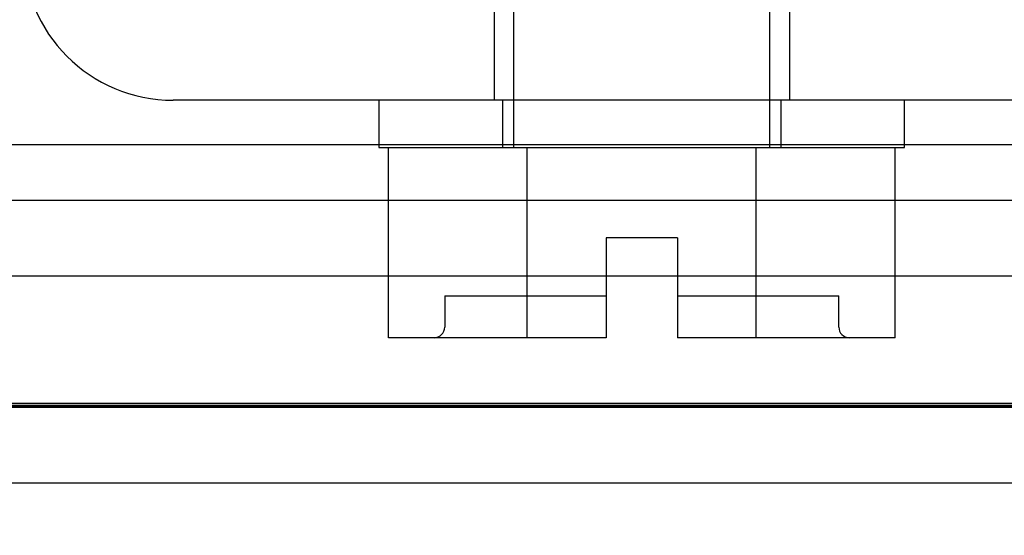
# Model space of a CAD drawing. Header units: inches. Extents: x 1 to 240, y -1 to 159.
# Tile 38 of 63: x 69.477 to 70.414, y 132.152 to 132.642. Entities that reach past the tile are written whole.
import ezdxf
from ezdxf.enums import TextEntityAlignment as Align
from ezdxf.lldxf.tags import DXFTag

# ---------------------------------------------------------------- set-up
doc = ezdxf.new("R2010")
doc.units = ezdxf.units.IN
doc.header["$MEASUREMENT"] = 0
for name, color, linetype in [('COM42667', 7, 'Continuous'), ('COM48588', 7, 'Continuous'), ('COM48600', 7, 'Continuous'), ('COM70220', 7, 'Continuous'), ('Default', 7, 'Continuous'), ('SCC19011', 7, 'Continuous'), ('WAF25035', 7, 'Continuous')]:
    doc.layers.add(name, color=color, linetype=linetype)
doc.styles.add('SEACAD_Times_New_Roman', font='times.ttf')
tags = doc.linetypes.add('HIDDEN2', pattern=[0.1875, 0.125, -0.0625]).pattern_tags.tags
tags[6:7] = [DXFTag(74, 4), DXFTag(75, 0), DXFTag(340, '0'), DXFTag(46, 0.0), DXFTag(50, 0.0), DXFTag(44, 0.0), DXFTag(45, 0.0)]
tags[4:5] = [DXFTag(74, 4), DXFTag(75, 0), DXFTag(340, '0'), DXFTag(46, 0.0), DXFTag(50, 0.0), DXFTag(44, 0.0), DXFTag(45, 0.0)]
doc.dimstyles.new('HAMMOND_(STH_-_240x160)', dxfattribs={"dimtxt": 1, "dimasz": 1.25, "dimexe": 0.5, "dimexo": 0.5, "dimgap": 0.25, "dimtad": 0, "dimtih": 1, "dimtoh": 1, "dimlfac": 0.125, "dimzin": 0, "dimdsep": 46, "dimtxsty": 'SEACAD_Times_New_Roman', "dimblk1": '_SE_FILLED', "dimblk2": '_SE_FILLED', "dimsah": 1, "dimcen": 0.5, "dimadec": 0, "dimazin": 0, "dimtfac": 0.8, "dimtofl": 0, "dimtmove": 0, "dimatfit": 3, "dimfxl": 1, "dimtolj": 1, "dimtzin": 0, "dimarcsym": 0})

# ---------------------------------------------------------------- blocks, each defined once
blk = doc.blocks.new('SE7')
at = {"layer": 'COM42667', "color": 7, "linetype": 'HIDDEN2'}
for p, q in [((69.92813, 132.6608), (69.92813, 132.5658)), ((70.20913, 132.6608), (70.20913, 132.5658))]:
    blk.add_line(p, q, dxfattribs=at)
at = {"layer": 'COM42667', "color": 7, "linetype": 'Continuous'}
blk.add_line((70.51438, 132.5658), (69.62288, 132.5658), dxfattribs=at)
blk.add_arc((69.62288, 132.7088), 0.143, 180, 270, dxfattribs=at)
at = {"layer": 'COM48588', "color": 7, "linetype": 'HIDDEN2'}
for p, q in [((80.85161, 132.4703), (59.28566, 132.4703)), ((80.85161, 132.3983), (59.28566, 132.3983))]:
    blk.add_line(p, q, dxfattribs=at)
at = {"layer": 'COM48600', "color": 7, "linetype": 'HIDDEN2'}
blk.add_line((81.02363, 132.2733), (59.05163, 132.2733), dxfattribs=at)
at = {"layer": 'COM48600', "color": 7, "linetype": 'Continuous'}
blk.add_line((81.02363, 132.2013), (59.05163, 132.2013), dxfattribs=at)
at = {"layer": 'COM70220', "color": 7, "linetype": 'HIDDEN2'}
for p, q in [((80.53763, 132.5233), (59.59963, 132.5233)), ((80.53763, 132.2773), (59.59963, 132.2773)), ((80.53763, 132.2753), (59.59963, 132.2753)), ((80.53763, 132.2743), (59.59963, 132.2743))]:
    blk.add_line(p, q, dxfattribs=at)
at = {"layer": 'SCC19011', "color": 7, "linetype": 'HIDDEN2'}
for p, q in [((69.94663, 132.6608), (69.94663, 132.5208)), ((70.19063, 132.5208), (70.19063, 132.6608)), ((69.88113, 132.3798), (70.03463, 132.3798)), ((69.88113, 132.3798), (69.88113, 132.3498)), ((70.10263, 132.3798), (70.25613, 132.3798)), ((70.25613, 132.3498), (70.25613, 132.3798))]:
    blk.add_line(p, q, dxfattribs=at)
at = {"layer": 'SCC19011', "color": 7, "linetype": 'Continuous'}
for p, q in [((69.82763, 132.3398), (69.82763, 132.5208)), ((69.95975, 132.3398), (69.95975, 132.5208)), ((70.17752, 132.3398), (70.17752, 132.5208)), ((70.30963, 132.3398), (70.30963, 132.5208)), ((70.10263, 132.4348), (70.03463, 132.4348)), ((70.03463, 132.4348), (70.03463, 132.3398)), ((70.10263, 132.4348), (70.10263, 132.3398)), ((69.95975, 132.3398), (69.82763, 132.3398)), ((70.03463, 132.3398), (69.95975, 132.3398)), ((70.17752, 132.3398), (70.10263, 132.3398)), ((70.30963, 132.3398), (70.17752, 132.3398))]:
    blk.add_line(p, q, dxfattribs=at)
at = {"layer": 'SCC19011', "color": 7, "linetype": 'HIDDEN2'}
for centre, start, end in [((69.87113, 132.3498), 270, 0), ((70.26613, 132.3498), 180, 270)]:
    blk.add_arc(centre, 0.01, start, end, dxfattribs=at)
at = {"layer": 'WAF25035', "color": 7, "linetype": 'Continuous'}
for p, q in [((69.81863, 132.5658), (69.81863, 132.5208)), ((70.31863, 132.5208), (70.31863, 132.5658)), ((69.81863, 132.5208), (70.31863, 132.5208))]:
    blk.add_line(p, q, dxfattribs=at)
at = {"layer": 'WAF25035', "color": 7, "linetype": 'HIDDEN2'}
for p, q in [((69.93613, 132.5658), (69.93613, 132.5208)), ((70.20113, 132.5208), (70.20113, 132.5658))]:
    blk.add_line(p, q, dxfattribs=at)
blk = doc.blocks.new('DMBLK2201')
at = {"layer": 'Default', "linetype": 'Continuous'}
for points in [[(60.72063, 129.53937), (60.72063, 129.95604), (59.47063, 129.74771)], [(79.41663, 129.53937), (80.66663, 129.74771), (79.41663, 129.95604)]]:
    blk.add_hatch(color=7, dxfattribs=at).paths.add_polyline_path(points)
at = {"layer": 'Default', "color": 7, "linetype": 'Continuous'}
for p, q in [((59.47063, 132.44928), (59.47063, 129.24771)), ((80.66663, 132.44928), (80.66663, 129.24771)), ((59.47063, 129.74771), (66.47219, 129.74771)), ((73.66508, 129.74771), (80.66663, 129.74771))]:
    blk.add_line(p, q, dxfattribs=at)
at = {"layer": 'Default', "color": 7, "linetype": 'Continuous', "style": 'SEACAD_Times_New_Roman'}
for s, p in [('21.20', (68.36247, 130.24771)), ('DOOR', (67.97148, 128.74771)), ('OPENING', (66.82219, 127.24771))]:
    blk.add_text(s, height=1, dxfattribs=at).set_placement(p, align=Align.TOP_LEFT)
blk = doc.blocks.new('_SE_FILLED')
at = {"color": 0}
blk.add_line((0, 0), (-1, 0), dxfattribs=at)
blk.add_solid([(0, 0), (-1, -0.1665), (-1, 0.1665), (0, 0)], dxfattribs=at)

msp = doc.modelspace()

# ---------------------------------------------------------------- block references
at = {"layer": 'Default'}
msp.add_blockref('SE7', (0, 0), dxfattribs=at)

# ---------------------------------------------------------------- dimensions: what is measured, and where the dimension line sits
at = {"layer": 'Default', "color": 7, "linetype": 'Continuous'}
dim = msp.add_linear_dim(base=(59.47063, 129.74771), p1=(59.47063, 132.94928), p2=(80.66663, 132.94928), angle=0, text='\\A1;<>\\PDOOR\\XOPENING', dimstyle='HAMMOND_(STH_-_240x160)', override={"dimlfac": 1}, dxfattribs=at)
dim.commit()
dim.dimension.update_dxf_attribs({"geometry": 'DMBLK2201', "text_midpoint": (70.06863, 129.74771), "dimtype": 161})

doc.saveas('drawing.dxf')
